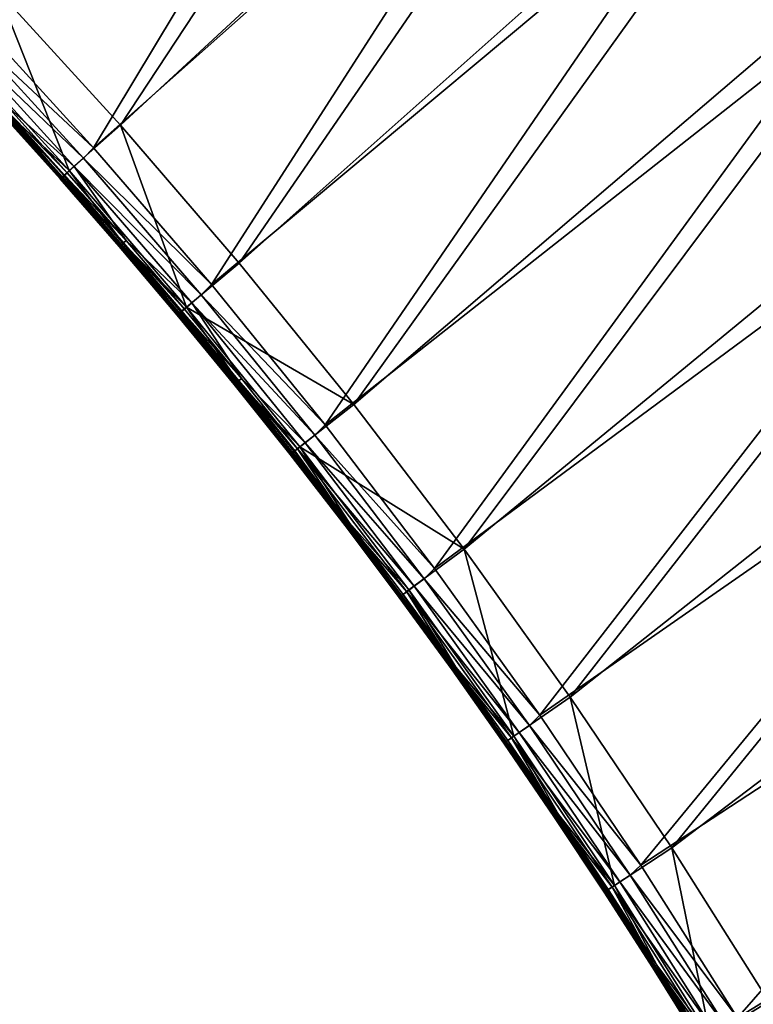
# Model space of a CAD drawing. Header units: metres. Extents: x 1030 to 1344, y -356 to -42.
# Tile 9 of 12: x 1206 to 1255, y -264 to -199. Entities that reach past the tile are written whole.
import ezdxf

# ---------------------------------------------------------------- set-up
doc = ezdxf.new("R2010")
doc.units = ezdxf.units.M

msp = doc.modelspace()

# ---------------------------------------------------------------- linework, layer by layer
at = {"layer": 'None'}
for points in [[(1213.049927, -206.29126, -30.250669), (1204.997559, -197.477173, -30.250669), (1242.77417, -161.151566, 0.005715)], [(1213.049927, -206.29126, -30.250669), (1204.997559, -197.477173, -30.250669), (1242.77417, -161.151566, 0.005715)], [(1251.530884, -170.701477, 0.005715), (1213.049927, -206.29126, -30.250669), (1242.77417, -161.151566, 0.005715)], [(1213.049927, -206.29126, -30.250669), (1242.77417, -161.151566, 0.005715), (1251.530884, -170.701477, 0.005715)], [(1233.879639, -170.225998, 9.996095), (1203.29126, -199.026215, -14.260289), (1211.280884, -207.769424, -14.260289)], [(1242.709839, -179.889221, 9.996095), (1233.879639, -170.225998, 9.996095), (1211.280884, -207.769424, -14.260289)], [(1220.837036, -215.340424, -30.250669), (1213.049927, -206.29126, -30.250669), (1251.530884, -170.701477, 0.005715)], [(1220.837036, -215.340424, -30.250669), (1213.049927, -206.29126, -30.250669), (1251.530884, -170.701477, 0.005715)], [(1260.011841, -180.497177, 0.005715), (1220.837036, -215.340424, -30.250669), (1251.530884, -170.701477, 0.005715)], [(1220.837036, -215.340424, -30.250669), (1251.530884, -170.701477, 0.005715), (1260.011841, -180.497177, 0.005715)], [(1242.709839, -179.889221, 9.996095), (1211.280884, -207.769424, -14.260289), (1219.010254, -216.747482, -14.260289)], [(1251.251221, -189.810379, 9.996095), (1242.709839, -179.889221, 9.996095), (1219.010254, -216.747482, -14.260289)], [(1228.352905, -224.615967, -30.250669), (1220.837036, -215.340424, -30.250669), (1260.011841, -180.497177, 0.005715)], [(1228.352905, -224.615967, -30.250669), (1220.837036, -215.340424, -30.250669), (1260.011841, -180.497177, 0.005715)], [(1268.210693, -190.53009, 0.005715), (1228.352905, -224.615967, -30.250669), (1260.011841, -180.497177, 0.005715)], [(1228.352905, -224.615967, -30.250669), (1260.011841, -180.497177, 0.005715), (1268.210693, -190.53009, 0.005715)], [(1251.251221, -189.810379, 9.996095), (1219.010254, -216.747482, -14.260289), (1226.472656, -225.951859, -14.260289)], [(1259.494751, -199.977737, 9.996095), (1251.251221, -189.810379, 9.996095), (1226.472656, -225.951859, -14.260289)], [(1251.251221, -189.810379, 9.996095), (1259.494751, -199.977737, 9.996095), (1259.129517, -197.788177, 10.480628)], [(1235.592041, -234.108917, -30.250669), (1228.352905, -224.615967, -30.250669), (1268.210693, -190.53009, 0.005715)], [(1235.592041, -234.108917, -30.250669), (1228.352905, -224.615967, -30.250669), (1268.210693, -190.53009, 0.005715)], [(1276.12207, -200.79129, 0.005715), (1235.592041, -234.108917, -30.250669), (1268.210693, -190.53009, 0.005715)], [(1235.592041, -234.108917, -30.250669), (1268.210693, -190.53009, 0.005715), (1276.12207, -200.79129, 0.005715)], [(1209.679688, -209.273621, -22.456442), (1201.716553, -200.557861, -22.456442), (1204.997559, -197.477173, -30.250669)], [(1209.679688, -209.273621, -22.456442), (1204.997559, -197.477173, -30.250669), (1213.049927, -206.29126, -30.250669)], [(1211.280884, -207.769424, -14.260289), (1203.29126, -199.026215, -14.260289), (1202.622925, -199.708374, -14.944335)], [(1202.622925, -199.708374, -14.944335), (1202.037109, -200.262711, -15.803628), (1210.612183, -208.453156, -14.944246)], [(1202.037109, -200.262711, -15.803628), (1210.01123, -208.991241, -15.80353), (1210.612183, -208.453156, -14.944246)], [(1210.01123, -208.991241, -15.80353), (1202.037109, -200.262711, -15.803628), (1205.599243, -205.01799, -16.803047)], [(1210.612183, -208.453156, -14.944246), (1211.280884, -207.769424, -14.260289), (1202.622925, -199.708374, -14.944335)], [(1259.494751, -199.977737, 9.996095), (1226.472656, -225.951859, -14.260289), (1233.661743, -235.373825, -14.260289)], [(1267.432129, -210.379822, 9.996095), (1259.494751, -199.977737, 9.996095), (1233.661743, -235.373825, -14.260289)], [(1209.679688, -209.273621, -22.456442), (1205.37561, -205.215729, -21.387047), (1201.716553, -200.557861, -22.456442)], [(1242.549805, -243.810043, -30.250669), (1235.592041, -234.108917, -30.250669), (1276.12207, -200.79129, 0.005715)], [(1242.549805, -243.810043, -30.250669), (1235.592041, -234.108917, -30.250669), (1276.12207, -200.79129, 0.005715)], [(1283.740723, -211.271652, 0.005715), (1242.549805, -243.810043, -30.250669), (1276.12207, -200.79129, 0.005715)], [(1242.549805, -243.810043, -30.250669), (1276.12207, -200.79129, 0.005715), (1283.740723, -211.271652, 0.005715)], [(1205.179199, -205.399323, -20.23959), (1209.086792, -209.81308, -19.65222), (1205.144409, -205.432648, -19.65217)], [(1209.094727, -209.807297, -19.063349), (1205.1521, -205.42659, -19.063311), (1205.144409, -205.432648, -19.65217)], [(1205.144409, -205.432648, -19.65217), (1209.086792, -209.81308, -19.65222), (1209.094727, -209.807297, -19.063349)], [(1205.1521, -205.42659, -19.063311), (1209.145386, -209.763107, -18.478542), (1205.202026, -205.381577, -18.478521)], [(1209.145386, -209.763107, -18.478542), (1205.1521, -205.42659, -19.063311), (1209.094727, -209.807297, -19.063349)], [(1209.121948, -209.78006, -20.239645), (1205.179199, -205.399323, -20.23959), (1205.256714, -205.326584, -20.819933)], [(1209.086792, -209.81308, -19.65222), (1205.179199, -205.399323, -20.23959), (1209.121948, -209.78006, -20.239645)], [(1209.238403, -209.680893, -17.903313), (1205.293823, -205.297958, -17.903309), (1205.202026, -205.381577, -18.478521)], [(1205.202026, -205.381577, -18.478521), (1209.145386, -209.763107, -18.478542), (1209.238403, -209.680893, -17.903313)], [(1205.37561, -205.215729, -21.387047), (1209.200439, -209.708221, -20.819988), (1205.256714, -205.326584, -20.819933)], [(1205.256714, -205.326584, -20.819933), (1209.200439, -209.708221, -20.819988), (1209.121948, -209.78006, -20.239645)], [(1209.373047, -209.561203, -17.343094), (1205.426636, -205.176315, -17.343107), (1205.293823, -205.297958, -17.903309)], [(1209.373047, -209.561203, -17.343094), (1205.293823, -205.297958, -17.903309), (1209.238403, -209.680893, -17.903313)], [(1209.320679, -209.598801, -21.387093), (1205.37561, -205.215729, -21.387047), (1209.679688, -209.273621, -22.456442)], [(1205.37561, -205.215729, -21.387047), (1209.320679, -209.598801, -21.387093), (1209.200439, -209.708221, -20.819988)], [(1209.547852, -209.405365, -16.803017), (1205.599243, -205.01799, -16.803047), (1205.426636, -205.176315, -17.343107)], [(1209.373047, -209.561203, -17.343094), (1209.547852, -209.405365, -16.803017), (1205.426636, -205.176315, -17.343107)], [(1205.599243, -205.01799, -16.803047), (1209.547852, -209.405365, -16.803017), (1210.01123, -208.991241, -15.80353)], [(1217.38147, -218.223083, -22.456442), (1209.679688, -209.273621, -22.456442), (1213.049927, -206.29126, -30.250669)], [(1217.38147, -218.223083, -22.456442), (1213.049927, -206.29126, -30.250669), (1220.837036, -215.340424, -30.250669)], [(1219.010254, -216.747482, -14.260289), (1211.280884, -207.769424, -14.260289), (1210.612183, -208.453156, -14.944246)], [(1210.612183, -208.453156, -14.944246), (1210.01123, -208.991241, -15.80353), (1218.338135, -217.431229, -14.944153)], [(1218.338135, -217.431229, -14.944153), (1219.010254, -216.747482, -14.260289), (1210.612183, -208.453156, -14.944246)], [(1213.200195, -214.039963, -21.38714), (1209.320679, -209.598801, -21.387093), (1209.679688, -209.273621, -22.456442)], [(1210.01123, -208.991241, -15.80353), (1209.547852, -209.405365, -16.803017), (1213.43042, -213.850494, -16.802986)], [(1209.679688, -209.273621, -22.456442), (1217.38147, -218.223083, -22.456442), (1213.200195, -214.039963, -21.38714)], [(1210.01123, -208.991241, -15.80353), (1217.72168, -217.951782, -15.803427), (1218.338135, -217.431229, -14.944153)], [(1217.72168, -217.951782, -15.803427), (1210.01123, -208.991241, -15.80353), (1213.43042, -213.850494, -16.802986)], [(1212.963379, -214.251236, -19.652273), (1209.086792, -209.81308, -19.65222), (1209.121948, -209.78006, -20.239645)], [(1209.086792, -209.81308, -19.65222), (1212.971436, -214.245667, -19.063391), (1209.094727, -209.807297, -19.063349)], [(1212.971436, -214.245667, -19.063391), (1209.086792, -209.81308, -19.65222), (1212.963379, -214.251236, -19.652273)], [(1213.022827, -214.202301, -18.478567), (1209.145386, -209.763107, -18.478542), (1209.094727, -209.807297, -19.063349)], [(1209.094727, -209.807297, -19.063349), (1212.971436, -214.245667, -19.063391), (1213.022827, -214.202301, -18.478567)], [(1209.200439, -209.708221, -20.819988), (1212.999023, -214.218628, -20.239708), (1209.121948, -209.78006, -20.239645)], [(1209.121948, -209.78006, -20.239645), (1212.999023, -214.218628, -20.239708), (1212.963379, -214.251236, -19.652273)], [(1209.145386, -209.763107, -18.478542), (1213.117065, -214.121475, -17.903318), (1209.238403, -209.680893, -17.903313)], [(1213.117065, -214.121475, -17.903318), (1209.145386, -209.763107, -18.478542), (1213.022827, -214.202301, -18.478567)], [(1209.320679, -209.598801, -21.387093), (1213.078369, -214.147781, -20.820047), (1209.200439, -209.708221, -20.819988)], [(1209.200439, -209.708221, -20.819988), (1213.078369, -214.147781, -20.820047), (1212.999023, -214.218628, -20.239708)], [(1213.253418, -214.003784, -17.343079), (1209.373047, -209.561203, -17.343094), (1209.238403, -209.680893, -17.903313)], [(1209.238403, -209.680893, -17.903313), (1213.117065, -214.121475, -17.903318), (1213.253418, -214.003784, -17.343079)], [(1213.078369, -214.147781, -20.820047), (1209.320679, -209.598801, -21.387093), (1213.200195, -214.039963, -21.38714)], [(1213.43042, -213.850494, -16.802986), (1209.547852, -209.405365, -16.803017), (1209.373047, -209.561203, -17.343094)], [(1213.253418, -214.003784, -17.343079), (1213.43042, -213.850494, -16.802986), (1209.373047, -209.561203, -17.343094)], [(1267.432129, -210.379822, 9.996095), (1233.661743, -235.373825, -14.260289), (1240.573608, -245.004364, -14.260289)], [(1275.058716, -221.005905, 9.996095), (1267.432129, -210.379822, 9.996095), (1240.573608, -245.004364, -14.260289)], [(1249.22229, -253.709763, -30.250669), (1242.549805, -243.810043, -30.250669), (1283.740723, -211.271652, 0.005715)], [(1249.22229, -253.709763, -30.250669), (1242.549805, -243.810043, -30.250669), (1283.740723, -211.271652, 0.005715)], [(1291.062134, -221.961761, 0.005715), (1249.22229, -253.709763, -30.250669), (1283.740723, -211.271652, 0.005715)], [(1249.22229, -253.709763, -30.250669), (1283.740723, -211.271652, 0.005715), (1291.062134, -221.961761, 0.005715)], [(1212.999023, -214.218628, -20.239708), (1216.773315, -218.746063, -19.652323), (1212.963379, -214.251236, -19.652273)], [(1216.781494, -218.740662, -19.063427), (1212.971436, -214.245667, -19.063391), (1212.963379, -214.251236, -19.652273)], [(1212.963379, -214.251236, -19.652273), (1216.773315, -218.746063, -19.652323), (1216.781494, -218.740662, -19.063427)], [(1212.971436, -214.245667, -19.063391), (1216.833496, -218.698074, -18.478588), (1213.022827, -214.202301, -18.478567)], [(1216.833496, -218.698074, -18.478588), (1212.971436, -214.245667, -19.063391), (1216.781494, -218.740662, -19.063427)], [(1213.078369, -214.147781, -20.820047), (1216.809448, -218.713943, -20.239763), (1212.999023, -214.218628, -20.239708)], [(1212.999023, -214.218628, -20.239708), (1216.809448, -218.713943, -20.239763), (1216.773315, -218.746063, -19.652323)], [(1216.928955, -218.618668, -17.903322), (1213.117065, -214.121475, -17.903318), (1213.022827, -214.202301, -18.478567)], [(1213.022827, -214.202301, -18.478567), (1216.833496, -218.698074, -18.478588), (1216.928955, -218.618668, -17.903322)], [(1216.889893, -218.644211, -20.820103), (1213.078369, -214.147781, -20.820047), (1213.200195, -214.039963, -21.38714)], [(1216.809448, -218.713943, -20.239763), (1213.078369, -214.147781, -20.820047), (1216.889893, -218.644211, -20.820103)], [(1213.117065, -214.121475, -17.903318), (1217.067017, -218.502991, -17.343065), (1213.253418, -214.003784, -17.343079)], [(1217.067017, -218.502991, -17.343065), (1213.117065, -214.121475, -17.903318), (1216.928955, -218.618668, -17.903322)], [(1217.38147, -218.223083, -22.456442), (1217.013306, -218.538132, -21.387186), (1213.200195, -214.039963, -21.38714)], [(1213.200195, -214.039963, -21.38714), (1217.013306, -218.538132, -21.387186), (1216.889893, -218.644211, -20.820103)], [(1217.246338, -218.352325, -16.802958), (1213.43042, -213.850494, -16.802986), (1213.253418, -214.003784, -17.343079)], [(1217.067017, -218.502991, -17.343065), (1217.246338, -218.352325, -16.802958), (1213.253418, -214.003784, -17.343079)], [(1213.43042, -213.850494, -16.802986), (1217.246338, -218.352325, -16.802958), (1217.72168, -217.951782, -15.803427)], [(1228.352905, -224.615967, -30.250669), (1217.38147, -218.223083, -22.456442), (1220.837036, -215.340424, -30.250669)], [(1226.472656, -225.951859, -14.260289), (1219.010254, -216.747482, -14.260289), (1218.338135, -217.431229, -14.944153)], [(1218.338135, -217.431229, -14.944153), (1217.72168, -217.951782, -15.803427), (1225.7948, -226.634033, -14.944121)], [(1225.7948, -226.634033, -14.944121), (1226.472656, -225.951859, -14.260289), (1218.338135, -217.431229, -14.944153)], [(1217.013306, -218.538132, -21.387186), (1217.38147, -218.223083, -22.456442), (1220.759399, -223.092239, -21.387215)], [(1220.994995, -222.909836, -16.802938), (1217.246338, -218.352325, -16.802958), (1217.067017, -218.502991, -17.343065)], [(1217.246338, -218.352325, -16.802958), (1220.994995, -222.909836, -16.802938), (1217.72168, -217.951782, -15.803427)], [(1217.38147, -218.223083, -22.456442), (1224.815552, -227.397491, -22.456442), (1220.759399, -223.092239, -21.387215)], [(1224.815552, -227.397491, -22.456442), (1217.38147, -218.223083, -22.456442), (1228.352905, -224.615967, -30.250669)], [(1217.72168, -217.951782, -15.803427), (1225.162964, -227.13588, -15.803391), (1225.7948, -226.634033, -14.944121)], [(1220.994995, -222.909836, -16.802938), (1225.162964, -227.13588, -15.803391), (1217.72168, -217.951782, -15.803427)], [(1216.809448, -218.713943, -20.239763), (1220.516235, -223.296539, -19.652355), (1216.773315, -218.746063, -19.652323)], [(1216.773315, -218.746063, -19.652323), (1220.524414, -223.291245, -19.063452), (1216.781494, -218.740662, -19.063427)], [(1216.773315, -218.746063, -19.652323), (1220.516235, -223.296539, -19.652355), (1220.524414, -223.291245, -19.063452)], [(1220.577026, -223.24942, -18.478603), (1216.833496, -218.698074, -18.478588), (1216.781494, -218.740662, -19.063427)], [(1216.781494, -218.740662, -19.063427), (1220.524414, -223.291245, -19.063452), (1220.577026, -223.24942, -18.478603)], [(1220.552856, -223.264969, -20.239798), (1216.809448, -218.713943, -20.239763), (1216.889893, -218.644211, -20.820103)], [(1220.516235, -223.296539, -19.652355), (1216.809448, -218.713943, -20.239763), (1220.552856, -223.264969, -20.239798)], [(1216.833496, -218.698074, -18.478588), (1220.673584, -223.171448, -17.903324), (1216.928955, -218.618668, -17.903322)], [(1220.673584, -223.171448, -17.903324), (1216.833496, -218.698074, -18.478588), (1220.577026, -223.24942, -18.478603)], [(1217.013306, -218.538132, -21.387186), (1220.634399, -223.196457, -20.820137), (1216.889893, -218.644211, -20.820103)], [(1216.889893, -218.644211, -20.820103), (1220.634399, -223.196457, -20.820137), (1220.552856, -223.264969, -20.239798)], [(1220.813354, -223.057831, -17.343058), (1217.067017, -218.502991, -17.343065), (1216.928955, -218.618668, -17.903322)], [(1216.928955, -218.618668, -17.903322), (1220.673584, -223.171448, -17.903324), (1220.813354, -223.057831, -17.343058)], [(1217.013306, -218.538132, -21.387186), (1220.759399, -223.092239, -21.387215), (1220.634399, -223.196457, -20.820137)], [(1220.813354, -223.057831, -17.343058), (1220.994995, -222.909836, -16.802938), (1217.067017, -218.502991, -17.343065)], [(1275.058716, -221.005905, 9.996095), (1240.573608, -245.004364, -14.260289), (1247.204712, -254.834366, -14.260289)], [(1282.370728, -231.845459, 9.996095), (1275.058716, -221.005905, 9.996095), (1247.204712, -254.834366, -14.260289)], [(1255.605835, -263.79837, -30.250669), (1249.22229, -253.709763, -30.250669), (1291.062134, -221.961761, 0.005715)], [(1255.605835, -263.79837, -30.250669), (1249.22229, -253.709763, -30.250669), (1291.062134, -221.961761, 0.005715)], [(1224.191406, -227.901611, -19.652355), (1220.516235, -223.296539, -19.652355), (1220.552856, -223.264969, -20.239798)], [(1220.516235, -223.296539, -19.652355), (1224.199707, -227.896393, -19.063452), (1220.524414, -223.291245, -19.063452)], [(1224.199707, -227.896393, -19.063452), (1220.516235, -223.296539, -19.652355), (1224.191406, -227.901611, -19.652355)], [(1220.524414, -223.291245, -19.063452), (1224.25293, -227.855331, -18.478601), (1220.577026, -223.24942, -18.478603)], [(1220.524414, -223.291245, -19.063452), (1224.199707, -227.896393, -19.063452), (1224.25293, -227.855331, -18.478601)], [(1220.634399, -223.196457, -20.820137), (1224.228516, -227.870651, -20.239799), (1220.552856, -223.264969, -20.239798)], [(1220.552856, -223.264969, -20.239798), (1224.228516, -227.870651, -20.239799), (1224.191406, -227.901611, -19.652355)], [(1224.350586, -227.778778, -17.903322), (1220.673584, -223.171448, -17.903324), (1220.577026, -223.24942, -18.478603)], [(1220.577026, -223.24942, -18.478603), (1224.25293, -227.855331, -18.478601), (1224.350586, -227.778778, -17.903322)], [(1220.759399, -223.092239, -21.387215), (1224.311157, -227.803452, -20.820139), (1220.634399, -223.196457, -20.820137)], [(1220.634399, -223.196457, -20.820137), (1224.311157, -227.803452, -20.820139), (1224.228516, -227.870651, -20.239799)], [(1220.673584, -223.171448, -17.903324), (1224.492065, -227.667267, -17.343054), (1220.813354, -223.057831, -17.343058)], [(1220.673584, -223.171448, -17.903324), (1224.350586, -227.778778, -17.903322), (1224.492065, -227.667267, -17.343054)], [(1220.759399, -223.092239, -21.387215), (1224.815552, -227.397491, -22.456442), (1224.437744, -227.701202, -21.387215)], [(1220.759399, -223.092239, -21.387215), (1224.437744, -227.701202, -21.387215), (1224.311157, -227.803452, -20.820139)], [(1224.675781, -227.522003, -16.802935), (1220.994995, -222.909836, -16.802938), (1220.813354, -223.057831, -17.343058)], [(1224.492065, -227.667267, -17.343054), (1224.675781, -227.522003, -16.802935), (1220.813354, -223.057831, -17.343058)], [(1220.994995, -222.909836, -16.802938), (1224.675781, -227.522003, -16.802935), (1225.162964, -227.13588, -15.803391)], [(1235.592041, -234.108917, -30.250669), (1224.815552, -227.397491, -22.456442), (1228.352905, -224.615967, -30.250669)], [(1233.661743, -235.373825, -14.260289), (1226.472656, -225.951859, -14.260289), (1225.7948, -226.634033, -14.944121)], [(1225.7948, -226.634033, -14.944121), (1225.162964, -227.13588, -15.803391), (1232.977051, -236.052811, -14.944202)], [(1232.977051, -236.052811, -14.944202), (1233.661743, -235.373825, -14.260289), (1225.7948, -226.634033, -14.944121)], [(1224.815552, -227.397491, -22.456442), (1228.047852, -232.363907, -21.387184), (1224.437744, -227.701202, -21.387215)], [(1224.675781, -227.522003, -16.802935), (1232.330322, -236.534973, -15.803478), (1225.162964, -227.13588, -15.803391)], [(1224.815552, -227.397491, -22.456442), (1231.976074, -236.787796, -22.456442), (1228.047852, -232.363907, -21.387184)], [(1235.592041, -234.108917, -30.250669), (1231.976074, -236.787796, -22.456442), (1224.815552, -227.397491, -22.456442)], [(1225.162964, -227.13588, -15.803391), (1232.330322, -236.534973, -15.803478), (1232.977051, -236.052811, -14.944202)], [(1224.228516, -227.870651, -20.239799), (1227.79834, -232.560242, -19.652319), (1224.191406, -227.901611, -19.652355)], [(1227.806641, -232.555069, -19.063421), (1224.199707, -227.896393, -19.063452), (1224.191406, -227.901611, -19.652355)], [(1224.191406, -227.901611, -19.652355), (1227.79834, -232.560242, -19.652319), (1227.806641, -232.555069, -19.063421)], [(1224.199707, -227.896393, -19.063452), (1227.860352, -232.514755, -18.478582), (1224.25293, -227.855331, -18.478601)], [(1227.860352, -232.514755, -18.478582), (1224.199707, -227.896393, -19.063452), (1227.806641, -232.555069, -19.063421)], [(1224.311157, -227.803452, -20.820139), (1227.835938, -232.529938, -20.239758), (1224.228516, -227.870651, -20.239799)], [(1224.228516, -227.870651, -20.239799), (1227.835938, -232.529938, -20.239758), (1227.79834, -232.560242, -19.652319)], [(1224.25293, -227.855331, -18.478601), (1227.959229, -232.439651, -17.903316), (1224.350586, -227.778778, -17.903322)], [(1224.25293, -227.855331, -18.478601), (1227.860352, -232.514755, -18.478582), (1227.959229, -232.439651, -17.903316)], [(1224.437744, -227.701202, -21.387215), (1227.919556, -232.464111, -20.820099), (1224.311157, -227.803452, -20.820139)], [(1224.311157, -227.803452, -20.820139), (1227.919556, -232.464111, -20.820099), (1227.835938, -232.529938, -20.239758)], [(1224.350586, -227.778778, -17.903322), (1227.959229, -232.439651, -17.903316), (1224.492065, -227.667267, -17.343054)], [(1224.437744, -227.701202, -21.387215), (1228.047852, -232.363907, -21.387184), (1227.919556, -232.464111, -20.820099)], [(1227.959229, -232.439651, -17.903316), (1224.675781, -227.522003, -16.802935), (1224.492065, -227.667267, -17.343054)], [(1232.330322, -236.534973, -15.803478), (1224.675781, -227.522003, -16.802935), (1231.831665, -236.906052, -16.802982)], [(1231.831665, -236.906052, -16.802982), (1224.675781, -227.522003, -16.802935), (1227.959229, -232.439651, -17.903316)], [(1282.370728, -231.845459, 9.996095), (1247.204712, -254.834366, -14.260289), (1253.55127, -264.854736, -14.260289)], [(1289.364258, -242.887894, 9.996095), (1282.370728, -231.845459, 9.996095), (1253.55127, -264.854736, -14.260289)], [(1227.835938, -232.529938, -20.239758), (1231.336426, -237.271301, -19.652256), (1227.79834, -232.560242, -19.652319)], [(1227.79834, -232.560242, -19.652319), (1231.344727, -237.266159, -19.063374), (1227.806641, -232.555069, -19.063421)], [(1227.79834, -232.560242, -19.652319), (1231.336426, -237.271301, -19.652256), (1231.344727, -237.266159, -19.063374)], [(1231.399048, -237.226578, -18.478552), (1227.860352, -232.514755, -18.478582), (1227.806641, -232.555069, -19.063421)], [(1227.806641, -232.555069, -19.063421), (1231.344727, -237.266159, -19.063374), (1231.399048, -237.226578, -18.478552)], [(1227.919556, -232.464111, -20.820099), (1231.374512, -237.241699, -20.239689), (1227.835938, -232.529938, -20.239758)], [(1227.835938, -232.529938, -20.239758), (1231.374512, -237.241699, -20.239689), (1231.336426, -237.271301, -19.652256)], [(1227.860352, -232.514755, -18.478582), (1231.498901, -237.152924, -17.903307), (1227.959229, -232.439651, -17.903316)], [(1231.498901, -237.152924, -17.903307), (1227.860352, -232.514755, -18.478582), (1231.399048, -237.226578, -18.478552)], [(1228.047852, -232.363907, -21.387184), (1231.459229, -237.177307, -20.820032), (1227.919556, -232.464111, -20.820099)], [(1227.919556, -232.464111, -20.820099), (1231.459229, -237.177307, -20.820032), (1231.374512, -237.241699, -20.239689)], [(1227.959229, -232.439651, -17.903316), (1231.498901, -237.152924, -17.903307), (1231.831665, -236.906052, -16.802982)], [(1231.976074, -236.787796, -22.456442), (1231.588989, -237.079224, -21.387129), (1228.047852, -232.363907, -21.387184)], [(1228.047852, -232.363907, -21.387184), (1231.588989, -237.079224, -21.387129), (1231.459229, -237.177307, -20.820032)], [(1238.858643, -246.384521, -22.456442), (1231.976074, -236.787796, -22.456442), (1235.592041, -234.108917, -30.250669)], [(1242.549805, -243.810043, -30.250669), (1238.858643, -246.384521, -22.456442), (1235.592041, -234.108917, -30.250669)], [(1240.573608, -245.004364, -14.260289), (1233.661743, -235.373825, -14.260289), (1232.977051, -236.052811, -14.944202)], [(1232.977051, -236.052811, -14.944202), (1232.330322, -236.534973, -15.803478), (1239.880371, -245.677887, -14.944328)], [(1239.880371, -245.677887, -14.944328), (1240.573608, -245.004364, -14.260289), (1232.977051, -236.052811, -14.944202)], [(1231.588989, -237.079224, -21.387129), (1234.929443, -241.941879, -20.819952), (1231.459229, -237.177307, -20.820032)], [(1231.831665, -236.906052, -16.802982), (1231.498901, -237.152924, -17.903307), (1234.96936, -241.91745, -17.903299)], [(1231.588989, -237.079224, -21.387129), (1231.976074, -236.787796, -22.456442), (1235.060791, -241.845993, -21.387062)], [(1231.588989, -237.079224, -21.387129), (1235.060791, -241.845993, -21.387062), (1234.929443, -241.941879, -20.819952)], [(1239.219238, -246.139755, -15.803617), (1232.330322, -236.534973, -15.803478), (1231.831665, -236.906052, -16.802982)], [(1239.219238, -246.139755, -15.803617), (1231.831665, -236.906052, -16.802982), (1238.709717, -246.495361, -16.803064)], [(1238.709717, -246.495361, -16.803064), (1231.831665, -236.906052, -16.802982), (1234.96936, -241.91745, -17.903299)], [(1231.976074, -236.787796, -22.456442), (1238.858643, -246.384521, -22.456442), (1235.060791, -241.845993, -21.387062)], [(1232.330322, -236.534973, -15.803478), (1239.219238, -246.139755, -15.803617), (1239.880371, -245.677887, -14.944328)], [(1231.374512, -237.241699, -20.239689), (1234.805054, -242.033661, -19.652182), (1231.336426, -237.271301, -19.652256)], [(1231.336426, -237.271301, -19.652256), (1234.813477, -242.028503, -19.063316), (1231.344727, -237.266159, -19.063374)], [(1231.336426, -237.271301, -19.652256), (1234.805054, -242.033661, -19.652182), (1234.813477, -242.028503, -19.063316)], [(1231.344727, -237.266159, -19.063374), (1234.868408, -241.989655, -18.478519), (1231.399048, -237.226578, -18.478552)], [(1231.344727, -237.266159, -19.063374), (1234.813477, -242.028503, -19.063316), (1234.868408, -241.989655, -18.478519)], [(1231.459229, -237.177307, -20.820032), (1234.84375, -242.004807, -20.239607), (1231.374512, -237.241699, -20.239689)], [(1231.374512, -237.241699, -20.239689), (1234.84375, -242.004807, -20.239607), (1234.805054, -242.033661, -19.652182)], [(1234.96936, -241.91745, -17.903299), (1231.498901, -237.152924, -17.903307), (1231.399048, -237.226578, -18.478552)], [(1231.399048, -237.226578, -18.478552), (1234.868408, -241.989655, -18.478519), (1234.96936, -241.91745, -17.903299)], [(1231.459229, -237.177307, -20.820032), (1234.929443, -241.941879, -20.819952), (1234.84375, -242.004807, -20.239607)], [(1234.84375, -242.004807, -20.239607), (1238.203857, -246.846176, -19.652115), (1234.805054, -242.033661, -19.652182)], [(1234.805054, -242.033661, -19.652182), (1238.21228, -246.840988, -19.063267), (1234.813477, -242.028503, -19.063316)], [(1234.805054, -242.033661, -19.652182), (1238.203857, -246.846176, -19.652115), (1238.21228, -246.840988, -19.063267)], [(1234.813477, -242.028503, -19.063316), (1238.2677, -246.802872, -18.478491), (1234.868408, -241.989655, -18.478519)], [(1234.813477, -242.028503, -19.063316), (1238.21228, -246.840988, -19.063267), (1238.2677, -246.802872, -18.478491)], [(1234.929443, -241.941879, -20.819952), (1238.243042, -246.818085, -20.239531), (1234.84375, -242.004807, -20.239607)], [(1234.84375, -242.004807, -20.239607), (1238.243042, -246.818085, -20.239531), (1238.203857, -246.846176, -19.652115)], [(1234.868408, -241.989655, -18.478519), (1238.369629, -246.732117, -17.903294), (1234.96936, -241.91745, -17.903299)], [(1234.868408, -241.989655, -18.478519), (1238.2677, -246.802872, -18.478491), (1238.369629, -246.732117, -17.903294)], [(1235.060791, -241.845993, -21.387062), (1238.329834, -246.756683, -20.819878), (1234.929443, -241.941879, -20.819952)], [(1234.929443, -241.941879, -20.819952), (1238.329834, -246.756683, -20.819878), (1238.243042, -246.818085, -20.239531)], [(1234.96936, -241.91745, -17.903299), (1238.369629, -246.732117, -17.903294), (1238.709717, -246.495361, -16.803064)], [(1235.060791, -241.845993, -21.387062), (1238.858643, -246.384521, -22.456442), (1238.462646, -246.66304, -21.387001)], [(1235.060791, -241.845993, -21.387062), (1238.462646, -246.66304, -21.387001), (1238.329834, -246.756683, -20.819878)], [(1289.364258, -242.887894, 9.996095), (1253.55127, -264.854736, -14.260289), (1259.610352, -275.05661, -14.260289)], [(1245.459473, -256.178101, -22.456442), (1238.858643, -246.384521, -22.456442), (1242.549805, -243.810043, -30.250669)], [(1249.22229, -253.709763, -30.250669), (1245.459473, -256.178101, -22.456442), (1242.549805, -243.810043, -30.250669)], [(1247.204712, -254.834366, -14.260289), (1240.573608, -245.004364, -14.260289), (1239.880371, -245.677887, -14.944328)], [(1245.825195, -255.94072, -15.803717), (1239.219238, -246.139755, -15.803617), (1238.709717, -246.495361, -16.803064)], [(1239.880371, -245.677887, -14.944328), (1239.219238, -246.139755, -15.803617), (1246.500122, -255.499466, -14.944413)], [(1239.219238, -246.139755, -15.803617), (1245.825195, -255.94072, -15.803717), (1246.500122, -255.499466, -14.944413)], [(1246.500122, -255.499466, -14.944413), (1247.204712, -254.834366, -14.260289), (1239.880371, -245.677887, -14.944328)], [(1238.329834, -246.756683, -20.819878), (1241.571899, -251.68042, -20.239475), (1238.243042, -246.818085, -20.239531)], [(1238.2677, -246.802872, -18.478491), (1241.699585, -251.595764, -17.903297), (1238.369629, -246.732117, -17.903294)], [(1238.462646, -246.66304, -21.387001), (1241.659668, -251.62056, -20.819824), (1238.329834, -246.756683, -20.819878)], [(1238.329834, -246.756683, -20.819878), (1241.659668, -251.62056, -20.819824), (1241.571899, -251.68042, -20.239475)], [(1238.369629, -246.732117, -17.903294), (1241.699585, -251.595764, -17.903297), (1238.709717, -246.495361, -16.803064)], [(1238.858643, -246.384521, -22.456442), (1241.794067, -251.529205, -21.386955), (1238.462646, -246.66304, -21.387001)], [(1238.462646, -246.66304, -21.387001), (1241.794067, -251.529205, -21.386955), (1241.659668, -251.62056, -20.819824)], [(1238.709717, -246.495361, -16.803064), (1241.699585, -251.595764, -17.903297), (1245.305176, -256.28064, -16.803131)], [(1238.709717, -246.495361, -16.803064), (1245.305176, -256.28064, -16.803131), (1245.825195, -255.94072, -15.803717)], [(1238.858643, -246.384521, -22.456442), (1245.459473, -256.178101, -22.456442), (1241.794067, -251.529205, -21.386955)], [(1238.243042, -246.818085, -20.239531), (1241.532227, -251.707703, -19.652067), (1238.203857, -246.846176, -19.652115)], [(1238.203857, -246.846176, -19.652115), (1241.540649, -251.702484, -19.063232), (1238.21228, -246.840988, -19.063267)], [(1238.203857, -246.846176, -19.652115), (1241.532227, -251.707703, -19.652067), (1241.540649, -251.702484, -19.063232)], [(1238.21228, -246.840988, -19.063267), (1241.596558, -251.665054, -18.478474), (1238.2677, -246.802872, -18.478491)], [(1238.21228, -246.840988, -19.063267), (1241.540649, -251.702484, -19.063232), (1241.596558, -251.665054, -18.478474)], [(1238.243042, -246.818085, -20.239531), (1241.571899, -251.68042, -20.239475), (1241.532227, -251.707703, -19.652067)], [(1238.2677, -246.802872, -18.478491), (1241.596558, -251.665054, -18.478474), (1241.699585, -251.595764, -17.903297)], [(1241.571899, -251.68042, -20.239475), (1244.789795, -256.617065, -19.652046), (1241.532227, -251.707703, -19.652067)], [(1241.532227, -251.707703, -19.652067), (1244.798096, -256.611786, -19.063221), (1241.540649, -251.702484, -19.063232)], [(1241.532227, -251.707703, -19.652067), (1244.789795, -256.617065, -19.652046), (1244.798096, -256.611786, -19.063221)], [(1241.540649, -251.702484, -19.063232), (1244.854492, -256.575073, -18.478472), (1241.596558, -251.665054, -18.478474)], [(1241.540649, -251.702484, -19.063232), (1244.798096, -256.611786, -19.063221), (1244.854492, -256.575073, -18.478472)], [(1241.659668, -251.62056, -20.819824), (1244.829956, -256.590607, -20.239449), (1241.571899, -251.68042, -20.239475)], [(1241.571899, -251.68042, -20.239475), (1244.829956, -256.590607, -20.239449), (1244.789795, -256.617065, -19.652046)], [(1241.596558, -251.665054, -18.478474), (1244.958374, -256.507233, -17.903307), (1241.699585, -251.595764, -17.903297)], [(1241.596558, -251.665054, -18.478474), (1244.854492, -256.575073, -18.478472), (1244.958374, -256.507233, -17.903307)], [(1241.794067, -251.529205, -21.386955), (1244.918701, -256.532349, -20.819796), (1241.659668, -251.62056, -20.819824)], [(1241.659668, -251.62056, -20.819824), (1244.918701, -256.532349, -20.819796), (1244.829956, -256.590607, -20.239449)], [(1241.699585, -251.595764, -17.903297), (1244.958374, -256.507233, -17.903307), (1245.305176, -256.28064, -16.803131)], [(1245.459473, -256.178101, -22.456442), (1245.054565, -256.443298, -21.386932), (1241.794067, -251.529205, -21.386955)], [(1241.794067, -251.529205, -21.386955), (1245.054565, -256.443298, -21.386932), (1244.918701, -256.532349, -20.819796)], [(1251.77478, -266.158844, -22.456442), (1245.459473, -256.178101, -22.456442), (1249.22229, -253.709763, -30.250669)], [(1255.605835, -263.79837, -30.250669), (1251.77478, -266.158844, -22.456442), (1249.22229, -253.709763, -30.250669)], [(1253.55127, -264.854736, -14.260289), (1247.204712, -254.834366, -14.260289), (1246.500122, -255.499466, -14.944413)], [(1246.500122, -255.499466, -14.944413), (1245.825195, -255.94072, -15.803717), (1252.832642, -265.507782, -14.944417)], [(1252.832642, -265.507782, -14.944417), (1253.55127, -264.854736, -14.260289), (1246.500122, -255.499466, -14.944413)], [(1244.918701, -256.532349, -20.819796), (1245.054565, -256.443298, -21.386932), (1248.106445, -261.490814, -20.819799)], [(1245.305176, -256.28064, -16.803131), (1244.958374, -256.507233, -17.903307), (1248.145874, -261.465332, -17.903324)], [(1245.054565, -256.443298, -21.386932), (1245.459473, -256.178101, -22.456442), (1248.243774, -261.404144, -21.386932)], [(1248.106445, -261.490814, -20.819799), (1245.054565, -256.443298, -21.386932), (1248.243774, -261.404144, -21.386932)], [(1245.305176, -256.28064, -16.803131), (1252.144775, -265.928314, -15.803733), (1245.825195, -255.94072, -15.803717)], [(1248.145874, -261.465332, -17.903324), (1251.614746, -266.252502, -16.803162), (1245.305176, -256.28064, -16.803131)], [(1251.614746, -266.252502, -16.803162), (1252.144775, -265.928314, -15.803733), (1245.305176, -256.28064, -16.803131)], [(1248.243774, -261.404144, -21.386932), (1245.459473, -256.178101, -22.456442), (1251.77478, -266.158844, -22.456442)], [(1245.825195, -255.94072, -15.803717), (1252.144775, -265.928314, -15.803733), (1252.832642, -265.507782, -14.944417)], [(1244.789795, -256.617065, -19.652046), (1244.829956, -256.590607, -20.239449), (1247.975952, -261.57312, -19.652056)], [(1244.798096, -256.611786, -19.063221), (1244.789795, -256.617065, -19.652046), (1247.984131, -261.567749, -19.063232)], [(1247.984131, -261.567749, -19.063232), (1244.789795, -256.617065, -19.652046), (1247.975952, -261.57312, -19.652056)], [(1244.854492, -256.575073, -18.478472), (1244.798096, -256.611786, -19.063221), (1248.041016, -261.531738, -18.478487)], [(1248.041016, -261.531738, -18.478487), (1244.798096, -256.611786, -19.063221), (1247.984131, -261.567749, -19.063232)], [(1244.829956, -256.590607, -20.239449), (1244.918701, -256.532349, -20.819796), (1248.016602, -261.547485, -20.239454)], [(1247.975952, -261.57312, -19.652056), (1244.829956, -256.590607, -20.239449), (1248.016602, -261.547485, -20.239454)], [(1244.958374, -256.507233, -17.903307), (1244.854492, -256.575073, -18.478472), (1248.145874, -261.465332, -17.903324)], [(1248.145874, -261.465332, -17.903324), (1244.854492, -256.575073, -18.478472), (1248.041016, -261.531738, -18.478487)], [(1248.016602, -261.547485, -20.239454), (1244.918701, -256.532349, -20.819796), (1248.106445, -261.490814, -20.819799)], [(1248.016602, -261.547485, -20.239454), (1251.090332, -266.574646, -19.652098), (1247.975952, -261.57312, -19.652056)], [(1247.975952, -261.57312, -19.652056), (1251.098511, -266.569214, -19.063272), (1247.984131, -261.567749, -19.063232)], [(1251.090332, -266.574646, -19.652098), (1251.098511, -266.569214, -19.063272), (1247.975952, -261.57312, -19.652056)], [(1247.984131, -261.567749, -19.063232), (1251.155762, -266.533875, -18.478521), (1248.041016, -261.531738, -18.478487)], [(1251.098511, -266.569214, -19.063272), (1251.155762, -266.533875, -18.478521), (1247.984131, -261.567749, -19.063232)], [(1248.106445, -261.490814, -20.819799), (1251.131592, -266.549866, -20.239498), (1248.016602, -261.547485, -20.239454)], [(1251.131592, -266.549866, -20.239498), (1251.090332, -266.574646, -19.652098), (1248.016602, -261.547485, -20.239454)], [(1248.041016, -261.531738, -18.478487), (1251.261597, -266.468903, -17.903351), (1248.145874, -261.465332, -17.903324)], [(1251.155762, -266.533875, -18.478521), (1251.261597, -266.468903, -17.903351), (1248.041016, -261.531738, -18.478487)], [(1248.243774, -261.404144, -21.386932), (1251.222412, -266.494843, -20.819838), (1248.106445, -261.490814, -20.819799)], [(1251.222412, -266.494843, -20.819838), (1251.131592, -266.549866, -20.239498), (1248.106445, -261.490814, -20.819799)], [(1251.261597, -266.468903, -17.903351), (1251.614746, -266.252502, -16.803162), (1248.145874, -261.465332, -17.903324)], [(1251.77478, -266.158844, -22.456442), (1251.361328, -266.410492, -21.386963), (1248.243774, -261.404144, -21.386932)], [(1251.361328, -266.410492, -21.386963), (1251.222412, -266.494843, -20.819838), (1248.243774, -261.404144, -21.386932)], [(1251.77478, -266.158844, -22.456442), (1255.605835, -263.79837, -30.250669), (1261.697998, -274.065918, -30.250669)]]:
    msp.add_3dface(points, dxfattribs=at)

doc.saveas('drawing.dxf')
